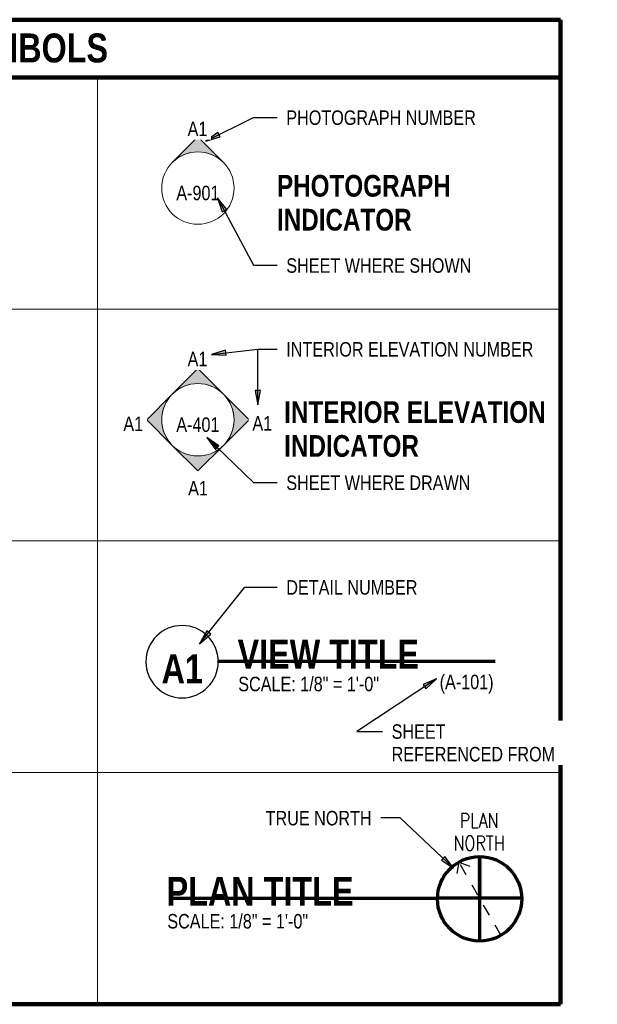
# Model space of a CAD drawing. Header units: feet. Extents: x 0 to 13.1, y 0.1 to 9.2.
# Tile 3 of 3: x 8.1 to 13.1, y 0.7 to 9.2. Entities that reach past the tile are written whole.
import ezdxf

# ---------------------------------------------------------------- set-up
doc = ezdxf.new("R2010")
doc.units = ezdxf.units.FT
doc.header["$MEASUREMENT"] = 0
doc.linetypes.add('Dash 1_32_', pattern=[0.0625, 0.03125, -0.03125])
for name, color, linetype, lineweight in [('A-ANNO-NOTE', 131, 'Continuous', 20), ('A-DETL', 90, 'Continuous', 9), ('A-DETL-THIN', 151, 'Continuous', 9)]:
    doc.layers.add(name, color=color, linetype=linetype, lineweight=lineweight)
doc.layers.add('G-ANNO-TEXT', color=2, linetype='Continuous')
doc.layers.add('G-ANNO-TTLB', color=7, linetype='Continuous')
doc.styles.add('Arial_3', font='arial.ttf', dxfattribs={"width": 0.8, "height": 0.125})
doc.styles.add('Arial_B_1', font='arialbd.ttf', dxfattribs={"width": 0.8, "height": 0.1875})
doc.styles.add('Arial_B_2', font='arialbd.ttf', dxfattribs={"width": 0.8, "height": 0.25})
doc.styles.add('RomanS', font='romans.shx', dxfattribs={"width": 0.8})

# ---------------------------------------------------------------- blocks, each defined once
blk = doc.blocks.new('Elevation Mark Body Circle Interior_NAVFAC - Filled Arrow-745789-GENERAL PROJECT SYMBOLS')
at = {"color": 250, "lineweight": 20}
blk.add_circle((18.7312, 25.5662), 0.3125, dxfattribs=at)
for start, end in [(0, 180), (180, 360)]:
    blk.add_arc((18.7312, 25.5662), 0.3125, start, end, dxfattribs=at)
blk = doc.blocks.new('Elevation Mark Body Circle Photo_NAVFAC - Filled Arrow-735316-GENERAL PROJECT SYMBOLS')
at = {"lineweight": 20}
blk.add_circle((18.7312, 27.5662), 0.3125, dxfattribs=at)
for start, end in [(0, 180), (180, 360)]:
    blk.add_arc((18.7312, 27.5662), 0.3125, start, end, dxfattribs=at)
blk = doc.blocks.new('Elevation Mark Pointer Circle Photo_NAVFAC - Detail Number-735302-GENERAL PROJECT SYMBOLS')
at = {"lineweight": 9}
h = blk.add_hatch(color=256, dxfattribs=at)
edge = h.paths.add_edge_path()
edge.add_line((18.7312, 28.0082), (18.9522, 27.7872))
edge.add_arc((18.7312, 27.5662), 0.3125, 45, 135)
edge.add_line((18.5103, 27.7872), (18.7312, 28.0082))
at = {"lineweight": 20}
for p, q in [((18.5103, 27.7872), (18.7312, 28.0082)), ((18.7312, 28.0082), (18.5103, 27.7872)), ((18.7312, 28.0082), (18.9522, 27.7872)), ((18.9522, 27.7872), (18.7312, 28.0082))]:
    blk.add_line(p, q, dxfattribs=at)
blk.add_arc((18.7312, 27.5662), 0.3125, 45, 135, dxfattribs=at)
blk.add_arc((18.7312, 27.5662), 0.3125, 45, 135, dxfattribs=at)
blk = doc.blocks.new('North_Arrow_Symbol_With_True_North - North Arrow-735321-GENERAL PROJECT SYMBOLS')
at = {"layer": 'A-ANNO-NOTE', "lineweight": 211}
h = blk.add_hatch(color=256, dxfattribs=at)
edge = h.paths.add_edge_path()
edge.add_line((21.1887, 21.7939), (21.1887, 21.4367))
edge.add_line((21.1887, 21.4367), (21.1418, 21.4367))
edge.add_line((21.1418, 21.4367), (21.1418, 21.7939))
edge.add_arc((21.1652, 21.4305), 0.3641, 86.3096, 93.6904, ccw=False)
at = {"layer": 'A-ANNO-NOTE', "lineweight": 70}
for p, q in [((21.1652, 21.7947), (21.1652, 21.0664)), ((21.5293, 21.4367), (20.8012, 21.4367))]:
    blk.add_line(p, q, dxfattribs=at)
at = {"layer": 'A-ANNO-NOTE', "linetype": 'Dash 1_32_', "lineweight": 30}
for p, q in [((20.9858, 21.7474), (20.9641, 21.6243)), ((20.9858, 21.7474), (21.1033, 21.7046)), ((21.35, 21.1167), (20.9858, 21.7474))]:
    blk.add_line(p, q, dxfattribs=at)
at = {"layer": 'A-ANNO-NOTE', "lineweight": 70}
blk.add_circle((21.1652, 21.4305), 0.3641, dxfattribs=at)
at = {"layer": 'A-ANNO-NOTE'}
blk.add_arc((21.1652, 21.4305), 0.3641, 86.3096, 93.6904, dxfattribs=at)
at = {"layer": 'A-ANNO-NOTE', "lineweight": 9, "insert": (21.1611, 22.1687), "char_height": 0.125, "width": 0.8, "attachment_point": 2, "line_spacing_factor": 0.936439, "style": 'RomanS'}
blk.add_mtext('\\pxqc,t3.2,6.4,9.6,12.8,16,19.2,22.4,25.6,28.8,32,35.2,38.4,41.6,44.8,48,51.2,54.4,57.6,60.8,64,67.2,70.4,73.6,76.8,80,83.2,86.4,89.6,92.8,96,99.2,102.4;PLAN\\PNORTH', dxfattribs=at)
blk = doc.blocks.new('Elevation Mark Pointer Circle Interior_NAVFAC - Detail Number-735377-GENERAL PROJECT SYMBOLS')
at = {"lineweight": 9}
h = blk.add_hatch(color=256, dxfattribs=at)
edge = h.paths.add_edge_path()
edge.add_line((18.7312, 26.0082), (18.9522, 25.7872))
edge.add_arc((18.7312, 25.5662), 0.3125, 45, 135)
edge.add_line((18.5103, 25.7872), (18.7312, 26.0082))
at = {"lineweight": 20}
for p, q in [((18.5103, 25.7872), (18.7312, 26.0082)), ((18.7312, 26.0082), (18.5103, 25.7872)), ((18.7312, 26.0082), (18.9522, 25.7872)), ((18.9522, 25.7872), (18.7312, 26.0082))]:
    blk.add_line(p, q, dxfattribs=at)
blk.add_arc((18.7312, 25.5662), 0.3125, 45, 135, dxfattribs=at)
blk.add_arc((18.7312, 25.5662), 0.3125, 45, 135, dxfattribs=at)
blk = doc.blocks.new('View Title - View Title-852881-GENERAL PROJECT SYMBOLS')
for start, end in [(0, 180), (180, 0)]:
    blk.add_arc((18.5948, 23.4778), 0.3125, start, end)

msp = doc.modelspace()

# ---------------------------------------------------------------- hatches: boundary and pattern name
at = {"layer": 'G-ANNO-TEXT'}
for points in [[(9.7186, 8.1815), (9.8404, 8.2173), (9.8208, 8.2568)], [(9.8193, 7.6921), (9.8588, 7.5715), (9.8977, 7.5923)], [(9.7669, 6.3402), (9.8936, 6.3326), (9.8886, 6.3764)], [(10.167, 5.9042), (10.189, 6.0292), (10.1449, 6.0292)], [(9.725, 5.623), (9.8, 5.5206), (9.8305, 5.5524)], [(9.664, 3.8416), (9.7593, 3.9255), (9.7248, 3.953)], [(11.7105, 3.54), (11.594, 3.4896), (11.6182, 3.4528)], [(11.8582, 1.9045), (11.7822, 2.0061), (11.752, 1.974)]]:
    msp.add_hatch(color=7, dxfattribs=at).paths.add_polyline_path(points)

# ---------------------------------------------------------------- linework, layer by layer
at = {"layer": 'A-DETL', "lineweight": 90}
for p, q in [((0.7815, 9.2299), (12.7815, 9.2299)), ((12.7815, 9.2299), (12.7815, 0.7299)), ((0.7815, 8.7299), (12.7815, 8.7299)), ((12.7815, 0.7299), (0.7815, 0.7299))]:
    msp.add_line(p, q, dxfattribs=at)
at = {"layer": 'A-DETL', "lineweight": 70}
for p, q in [((9.8275, 3.6935), (12.2185, 3.6935)), ((9.4003, 1.6464), (11.7175, 1.6464))]:
    msp.add_line(p, q, dxfattribs=at)
at = {"layer": 'A-DETL-THIN'}
for p, q in [((8.7815, 8.7299), (8.7815, 0.7299)), ((0.7815, 6.7299), (12.7815, 6.7299)), ((0.7815, 4.7299), (12.7815, 4.7299)), ((0.7815, 2.7299), (12.7815, 2.7299))]:
    msp.add_line(p, q, dxfattribs=at)
at = {"layer": 'G-ANNO-TEXT', "color": 7}
for p, q in [((9.7186, 8.1815), (10.1306, 8.386)), ((10.1306, 8.386), (10.3327, 8.386)), ((9.8208, 8.2568), (9.7186, 8.1815)), ((9.8404, 8.2173), (9.8208, 8.2568)), ((9.7186, 8.1815), (9.8404, 8.2173)), ((9.8588, 7.5715), (9.8977, 7.5923)), ((10.1306, 7.1094), (10.3327, 7.1094)), ((9.7669, 6.3402), (10.167, 6.386)), ((9.8886, 6.3764), (9.7669, 6.3402)), ((9.8936, 6.3326), (9.8886, 6.3764)), ((10.167, 5.9042), (10.167, 6.386)), ((10.167, 6.386), (10.3327, 6.386)), ((9.7669, 6.3402), (9.8936, 6.3326)), ((10.189, 6.0292), (10.1449, 6.0292)), ((10.1449, 6.0292), (10.167, 5.9042)), ((10.167, 5.9042), (10.189, 6.0292)), ((9.8, 5.5206), (9.8305, 5.5524)), ((10.1306, 5.2344), (10.3327, 5.2344)), ((9.664, 3.8416), (10.0547, 4.3308)), ((10.0547, 4.3308), (10.3327, 4.3308)), ((9.7248, 3.953), (9.664, 3.8416)), ((9.664, 3.8416), (9.7593, 3.9255)), ((9.7593, 3.9255), (9.7248, 3.953)), ((11.7105, 3.54), (11.0219, 3.0864)), ((11.7105, 3.54), (11.594, 3.4896)), ((11.594, 3.4896), (11.6182, 3.4528)), ((11.6182, 3.4528), (11.7105, 3.54)), ((11.0219, 3.0864), (11.2426, 3.0864)), ((11.3954, 2.3389), (11.2282, 2.3389)), ((11.8582, 1.9045), (11.3954, 2.3389)), ((11.7822, 2.0061), (11.752, 1.974)), ((11.752, 1.974), (11.8582, 1.9045)), ((11.8582, 1.9045), (11.7822, 2.0061))]:
    msp.add_line(p, q, dxfattribs=at)

# ---------------------------------------------------------------- block references
at = {"color": 250, "lineweight": 20}
for name in ['Elevation Mark Pointer Circle Photo_NAVFAC - Detail Number-735302-GENERAL PROJECT SYMBOLS', 'Elevation Mark Body Circle Photo_NAVFAC - Filled Arrow-735316-GENERAL PROJECT SYMBOLS', 'Elevation Mark Pointer Circle Interior_NAVFAC - Detail Number-735377-GENERAL PROJECT SYMBOLS', 'Elevation Mark Body Circle Interior_NAVFAC - Filled Arrow-745789-GENERAL PROJECT SYMBOLS']:
    msp.add_blockref(name, (-9.0826, -19.7901), dxfattribs=at)
at = {"color": 250, "lineweight": 20, "rotation": 180}
msp.add_blockref('Elevation Mark Pointer Circle Interior_NAVFAC - Detail Number-735377-GENERAL PROJECT SYMBOLS', (28.3799, 31.3423), dxfattribs=at)
at = {"layer": 'A-ANNO-NOTE', "lineweight": 9}
msp.add_blockref('North_Arrow_Symbol_With_True_North - North Arrow-735321-GENERAL PROJECT SYMBOLS', (-9.0826, -19.7901), dxfattribs=at)
at = {"layer": 'G-ANNO-TTLB'}
msp.add_blockref('View Title - View Title-852881-GENERAL PROJECT SYMBOLS', (-9.0826, -19.7901), dxfattribs=at)

# ---------------------------------------------------------------- texts
at = {"layer": 'G-ANNO-TEXT', "color": 7, "lineweight": 50, "insert": (6.7615, 9.1109), "char_height": 0.25, "width": 11.883465, "attachment_point": 2, "line_spacing_factor": 0.936439, "style": 'Arial_B_2'}
msp.add_mtext('\\pxqc,t1.6,3.2,4.8,6.4,8,9.6,11.2,12.8,14.4,16,17.6,19.2,20.8,22.4,24,25.6,27.2,28.8,30.4,32,33.6,35.2,36.8,38.4,40,41.6,43.2,44.8,46.4,48,49.6,51.2;{GENERAL PROJECT SYMBOLS}', dxfattribs=at)
at = {"layer": 'G-ANNO-TEXT', "color": 7, "char_height": 0.125, "line_spacing_factor": 0.936439, "style": 'Arial_3', "bg_fill": 3, "box_fill_scale": 1.25, "bg_fill_color": 256, "bg_fill_true_color": 13158600, "bg_fill_transparency": 0}
for s, insert, width, attachment_point in [('\\pxt3.2,6.4,9.6,12.8,16,19.2,22.4,25.6,28.8,32,35.2,38.4,41.6,44.8,48,51.2,54.4,57.6,60.8,64,67.2,70.4,73.6,76.8,80,83.2,86.4,89.6,92.8,96,99.2,102.4;{PHOTOGRAPH NUMBER}', (10.4127, 8.4467), 1.651946, 1), ('\\pxt3.2,6.4,9.6,12.8,16,19.2,22.4,25.6,28.8,32,35.2,38.4,41.6,44.8,48,51.2,54.4,57.6,60.8,64,67.2,70.4,73.6,76.8,80,83.2,86.4,89.6,92.8,96,99.2,102.4;{SHEET WHERE SHOWN}', (10.4127, 7.17), 1.628724, 1), ('\\pxt3.2,6.4,9.6,12.8,16,19.2,22.4,25.6,28.8,32,35.2,38.4,41.6,44.8,48,51.2,54.4,57.6,60.8,64,67.2,70.4,73.6,76.8,80,83.2,86.4,89.6,92.8,96,99.2,102.4;{INTERIOR ELEVATION NUMBER}', (10.4127, 6.4467), 2.156787, 1), ('\\pxt3.2,6.4,9.6,12.8,16,19.2,22.4,25.6,28.8,32,35.2,38.4,41.6,44.8,48,51.2,54.4,57.6,60.8,64,67.2,70.4,73.6,76.8,80,83.2,86.4,89.6,92.8,96,99.2,102.4;{DETAIL NUMBER}', (10.4127, 4.3915), 1.144561, 1), ('\\pxqc,t3.2,6.4,9.6,12.8,16,19.2,22.4,25.6,28.8,32,35.2,38.4,41.6,44.8,48,51.2,54.4,57.6,60.8,64,67.2,70.4,73.6,76.8,80,83.2,86.4,89.6,92.8,96,99.2,102.4;{TRUE NORTH}', (10.692, 2.3995), 0.923792, 2)]:
    msp.add_mtext(s, dxfattribs=dict(at, insert=insert, width=width, attachment_point=attachment_point))
at = {"layer": 'G-ANNO-TEXT', "color": 7, "char_height": 0.1875, "attachment_point": 1, "line_spacing_factor": 0.936439, "style": 'Arial_B_1'}
for s, insert, width in [('\\pxt0.53333,1.06667,1.6,2.13333,2.66667,3.2,3.73333,4.26667,4.8,5.33333,5.86667,6.4,6.93333,7.46667,8,8.53333,9.06667,9.6,10.13333,10.66667,11.2,11.73333,12.26667,12.8,13.33333,13.86667,14.4,14.93333,15.46667,16,16.53333,17.06667;{PHOTOGRAPH INDICATOR}', (10.332, 7.8898), 2.352126), ('\\pxt0.53333,1.06667,1.6,2.13333,2.66667,3.2,3.73333,4.26667,4.8,5.33333,5.86667,6.4,6.93333,7.46667,8,8.53333,9.06667,9.6,10.13333,10.66667,11.2,11.73333,12.26667,12.8,13.33333,13.86667,14.4,14.93333,15.46667,16,16.53333,17.06667;{INTERIOR ELEVATION\\PINDICATOR}', (10.3945, 5.9366), 2.28085)]:
    msp.add_mtext(s, dxfattribs=dict(at, insert=insert, width=width))
at = {"layer": 'G-ANNO-TTLB', "lineweight": 9, "line_spacing_factor": 0.936439}
for s, insert, char_height, width, attachment_point, style in [('\\pxqc,t1.6,3.2,4.8,6.4,8,9.6,11.2,12.8,14.4,16,17.6,19.2,20.8,22.4,24,25.6,27.2,28.8,30.4,32,33.6,35.2,36.8,38.4,40,41.6,43.2,44.8,46.4,48,49.6,51.2;{A1}', (9.5138, 3.6261), 0.25, 0.348031, 5, 'Arial_B_2'), ('\\pxt3.2,6.4,9.6,12.8,16,19.2,22.4,25.6,28.8,32,35.2,38.4,41.6,44.8,48,51.2,54.4,57.6,60.8,64,67.2,70.4,73.6,76.8,80,83.2,86.4,89.6,92.8,96,99.2,102.4;{SCALE: 1/8" = 1\'-0"}', (9.9974, 3.4941), 0.125, 1.220787, 4, 'Arial_3'), ('\\pxt3.2,6.4,9.6,12.8,16,19.2,22.4,25.6,28.8,32,35.2,38.4,41.6,44.8,48,51.2,54.4,57.6,60.8,64,67.2,70.4,73.6,76.8,80,83.2,86.4,89.6,92.8,96,99.2,102.4;{(A-101)}', (11.7376, 3.4941), 0.125, 0.464567, 4, 'Arial_3'), ('\\pxt3.2,6.4,9.6,12.8,16,19.2,22.4,25.6,28.8,32,35.2,38.4,41.6,44.8,48,51.2,54.4,57.6,60.8,64,67.2,70.4,73.6,76.8,80,83.2,86.4,89.6,92.8,96,99.2,102.4;{SCALE: 1/8" = 1\'-0"}', (9.3846, 1.4462), 0.125, 1.220787, 4, 'Arial_3')]:
    msp.add_mtext(s, dxfattribs=dict(at, insert=insert, char_height=char_height, width=width, attachment_point=attachment_point, style=style))

# ---------------------------------------------------------------- next in the draw order: texts
at = {"lineweight": 9, "char_height": 0.125, "attachment_point": 5, "line_spacing_factor": 0.936439, "style": 'Arial_3', "bg_fill": 3, "box_fill_scale": 1.25, "bg_fill_color": 256, "bg_fill_true_color": 13158600, "bg_fill_transparency": 0}
for s, insert, width in [('\\pxqc,t3.2,6.4,9.6,12.8,16,19.2,22.4,25.6,28.8,32,35.2,38.4,41.6,44.8,48,51.2,54.4,57.6,60.8,64,67.2,70.4,73.6,76.8,80,83.2,86.4,89.6,92.8,96,99.2,102.4;{A1}', (9.6453, 8.2875), 0.172913), ('\\pxqc,t3.2,6.4,9.6,12.8,16,19.2,22.4,25.6,28.8,32,35.2,38.4,41.6,44.8,48,51.2,54.4,57.6,60.8,64,67.2,70.4,73.6,76.8,80,83.2,86.4,89.6,92.8,96,99.2,102.4;{A-901}', (9.6487, 7.7331), 0.372913), ('\\pxqc,t3.2,6.4,9.6,12.8,16,19.2,22.4,25.6,28.8,32,35.2,38.4,41.6,44.8,48,51.2,54.4,57.6,60.8,64,67.2,70.4,73.6,76.8,80,83.2,86.4,89.6,92.8,96,99.2,102.4;{A1}', (9.6453, 6.3007), 0.172913), ('\\pxqc,t3.2,6.4,9.6,12.8,16,19.2,22.4,25.6,28.8,32,35.2,38.4,41.6,44.8,48,51.2,54.4,57.6,60.8,64,67.2,70.4,73.6,76.8,80,83.2,86.4,89.6,92.8,96,99.2,102.4;{A-401}', (9.6487, 5.7331), 0.372913)]:
    msp.add_mtext(s, dxfattribs=dict(at, insert=insert, width=width))
at = {"layer": 'G-ANNO-TEXT', "color": 7, "char_height": 0.125, "attachment_point": 1, "line_spacing_factor": 0.936439, "style": 'Arial_3', "bg_fill": 3, "box_fill_scale": 1.25, "bg_fill_color": 256, "bg_fill_true_color": 13158600, "bg_fill_transparency": 0}
for s, insert, width in [('\\pxt3.2,6.4,9.6,12.8,16,19.2,22.4,25.6,28.8,32,35.2,38.4,41.6,44.8,48,51.2,54.4,57.6,60.8,64,67.2,70.4,73.6,76.8,80,83.2,86.4,89.6,92.8,96,99.2,102.4;{SHEET WHERE DRAWN}', (10.4127, 5.295), 1.620135), ('\\pxt3.2,6.4,9.6,12.8,16,19.2,22.4,25.6,28.8,32,35.2,38.4,41.6,44.8,48,51.2,54.4,57.6,60.8,64,67.2,70.4,73.6,76.8,80,83.2,86.4,89.6,92.8,96,99.2,102.4;{SHEET\\PREFERENCED FROM}', (11.3226, 3.1471), 1.745827)]:
    msp.add_mtext(s, dxfattribs=dict(at, insert=insert, width=width))
at = {"layer": 'G-ANNO-TTLB', "lineweight": 9, "char_height": 0.25, "attachment_point": 7, "line_spacing_factor": 0.936439, "style": 'Arial_B_2'}
for s, insert, width in [('\\pxt1.6,3.2,4.8,6.4,8,9.6,11.2,12.8,14.4,16,17.6,19.2,20.8,22.4,24,25.6,27.2,28.8,30.4,32,33.6,35.2,36.8,38.4,40,41.6,43.2,44.8,46.4,48,49.6,51.2;{VIEW TITLE}', (9.9917, 3.6281), 1.558425), ('\\pxt1.6,3.2,4.8,6.4,8,9.6,11.2,12.8,14.4,16,17.6,19.2,20.8,22.4,24,25.6,27.2,28.8,30.4,32,33.6,35.2,36.8,38.4,40,41.6,43.2,44.8,46.4,48,49.6,51.2;{PLAN TITLE}', (9.3789, 1.5802), 1.593701)]:
    msp.add_mtext(s, dxfattribs=dict(at, insert=insert, width=width))

# ---------------------------------------------------------------- next in the draw order: linework, layer by layer
at = {"layer": 'G-ANNO-TEXT', "color": 7}
for p, q in [((9.8193, 7.6921), (9.8588, 7.5715)), ((9.8977, 7.5923), (9.8193, 7.6921)), ((9.8193, 7.6921), (10.1306, 7.1094)), ((9.725, 5.623), (9.8, 5.5206)), ((9.8305, 5.5524), (9.725, 5.623)), ((9.725, 5.623), (10.1306, 5.2344))]:
    msp.add_line(p, q, dxfattribs=at)

# ---------------------------------------------------------------- next in the draw order: block references
at = {"color": 250, "lineweight": 20}
for p, rotation in [((35.2149, -12.9551), 89.99999999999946), ((-15.9176, 24.5073), 269.9999999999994)]:
    msp.add_blockref('Elevation Mark Pointer Circle Interior_NAVFAC - Detail Number-735377-GENERAL PROJECT SYMBOLS', p, dxfattribs=dict(at, rotation=rotation))

# ---------------------------------------------------------------- next in the draw order: texts
at = {"lineweight": 9, "char_height": 0.125, "width": 0.172913, "attachment_point": 5, "line_spacing_factor": 0.936439, "style": 'Arial_3', "bg_fill": 3, "box_fill_scale": 1.25, "bg_fill_color": 256, "bg_fill_true_color": 13158600, "bg_fill_transparency": 0}
for insert in [(9.0901, 5.7406), (10.2054, 5.7454), (9.6501, 5.1854)]:
    msp.add_mtext('\\pxqc,t3.2,6.4,9.6,12.8,16,19.2,22.4,25.6,28.8,32,35.2,38.4,41.6,44.8,48,51.2,54.4,57.6,60.8,64,67.2,70.4,73.6,76.8,80,83.2,86.4,89.6,92.8,96,99.2,102.4;{A1}', dxfattribs=dict(at, insert=insert))

doc.saveas('drawing.dxf')
